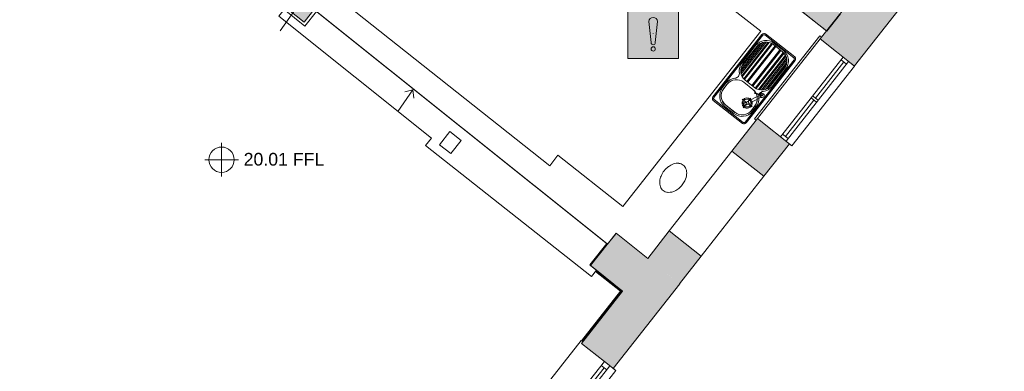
# Model space of a CAD drawing. Header units: millimetres. Extents: x -22631 to 93968, y -17976 to 24175.
# Tile 3 of 19: x -13032 to -1367, y -8973 to -4815. Entities that reach past the tile are written whole.
import ezdxf

# ---------------------------------------------------------------- set-up
doc = ezdxf.new("R2010")
doc.units = ezdxf.units.MM
doc.linetypes.add('Dash', pattern=[6, 3, -3])
for name, color, linetype, lineweight in [('A-AREA', 32, 'Dash', 9), ('A-DETL', 90, 'Continuous', 9), ('A-FLOR', 192, 'Continuous', 9), ('A-GENM', 13, 'Continuous', 9), ('A-GLAZ', 151, 'Continuous', 9), ('A-GLAZ-SILL', 1, 'Continuous', 9), ('A-WALL', 113, 'Continuous', 9), ('A-WALL-PATT', 111, 'Continuous', 18), ('G-ANNO-TEXT', 231, 'Continuous', 9), ('I-WALL', 2, 'Continuous', 9), ('P-SANR-FIXT', 6, 'Continuous', 9), ('Q-CASE', 31, 'Continuous', 9)]:
    doc.layers.add(name, color=color, linetype=linetype, lineweight=lineweight)
doc.styles.add('Arial', font='arial.ttf', dxfattribs={"height": 150})

# ---------------------------------------------------------------- blocks, each defined once
blk = doc.blocks.new('Picture - Sgl - RAC - _2_ - Picture - Sgl - RAC - _2_  1500 X 3000-3372618-00_ Ground Intermediate Door Options - Dependent 1')
at = {"layer": 'A-GLAZ'}
for p, q in [((-750, 286), (-750, 115)), ((750, 286), (-750, 286)), ((750, 115), (750, 286)), ((750, 198), (-750, 198)), ((-690, 115), (-690, 198)), ((-690, 157), (690, 157)), ((690, 115), (690, 198)), ((-750, 115), (750, 115)), ((-750, 115), (750, 115)), ((-775, -232), (-775, -257)), ((775, -257), (775, -232)), ((-775, -257), (775, -257))]:
    blk.add_line(p, q, dxfattribs=at)
at = {"layer": 'A-GLAZ-SILL'}
for p, q in [((-750, 286), (-750, 248)), ((750, 286), (-750, 286)), ((750, 248), (750, 286))]:
    blk.add_line(p, q, dxfattribs=at)
blk = doc.blocks.new('Worktop 2 - Worktop 2-2006432-00_ Ground Intermediate Door Options - Dependent 1')
at = {"layer": 'Q-CASE'}
for p, q in [((-4719, -3967), (-7535, -1750)), ((-7828, -2132), (-5016, -4345)), ((-5016, -4345), (-4719, -3967)), ((-4271, -4320), (-4570, -4700)), ((-3474, -4947), (-4271, -4320)), ((-9350, -4487), (-9527, -4711)), ((-6752, -6541), (-9350, -4487)), ((-9527, -4711), (-6070, -7469)), ((-4570, -4700), (-4252, -4950)), ((-4252, -4950), (-5885, -7024)), ((-4691, -5629), (-4650, -5577)), ((-4454, -5554), (-4346, -5639)), ((-4560, -5910), (-4668, -5826)), ((-4323, -5835), (-4364, -5887)), ((-6655, -6418), (-6752, -6541)), ((-5885, -7024), (-6655, -6418)), ((-5137, -6680), (-5152, -6719)), ((-5224, -6810), (-5258, -6834)), ((-6070, -7469), (-5971, -7346)), ((-5971, -7346), (-5970, -7347))]:
    blk.add_line(p, q, dxfattribs=at)
for centre, radius, start, end in [((-4540, -5664), 140, 51.7865, 141.7865), ((-4581, -5716), 140, 141.7865, 231.7865), ((-4433, -5749), 140, 29.6609, 51.7865), ((-4433, -5749), 140, 10.4252, 23.6907), ((-4433, -5749), 140, 321.7865, 356.9273), ((-4474, -5800), 140, 231.7865, 321.7865), ((-5221, -6715), 205, 108.7205, 126.6944), ((-5238, -6664), 152, 84.2521, 108.7205), ((-5233, -6613), 100, 51.7865, 84.2521), ((-5178, -6773), 278, 141.7865, 156.8786), ((-5178, -6773), 278, 126.6944, 141.7865), ((-5233, -6613), 100, 19.321, 51.7865), ((-5282, -6630), 152, 354.8526, 19.321), ((-5335, -6625), 205, 344.4439, 354.8526), ((-5297, -6740), 152, 174.8526, 199.321), ((-5245, -6744), 205, 156.8786, 174.8526), ((-5402, -6597), 278, 321.7865, 333.8302), ((-5347, -6757), 100, 199.321, 231.7865), ((-5347, -6757), 100, 231.7865, 264.2521), ((-5341, -6705), 152, 264.2521, 288.7205), ((-5358, -6655), 205, 288.7205, 299.1292), ((-5402, -6597), 278, 309.7429, 321.7865)]:
    blk.add_arc(centre, radius, start, end, dxfattribs=at)
blk = doc.blocks.new('Sink - RAC - Kitchen - 1 bowl w_ drainer - 1000 x 500mm-1926714-00_ Ground Intermediate Door Options - Dependent 1')
at = {"layer": 'P-SANR-FIXT'}
for p, q in [((30, 0), (970, 0)), ((0, -470), (0, -30)), ((15, -470), (15, -30)), ((30, -15), (970, -15)), ((58, -116), (562, -116)), ((71, -97), (549, -97)), ((83, -83), (537, -83)), ((104, -66), (516, -66)), ((130, -52), (490, -52)), ((439, -25), (181, -25)), ((181, -43), (439, -43)), ((595, -64), (621, -136)), ((631, -132), (604, -61)), ((610, -75), (760, -145)), ((773, -118), (620, -47)), ((814, -25), (748, -25)), ((814, -43), (748, -43)), ((777, -119), (777, -62)), ((985, -30), (985, -470)), ((1000, -30), (1000, -470)), ((23, -183), (23, -320)), ((41, -320), (41, -183)), ((41, -208), (579, -208)), ((41, -222), (579, -222)), ((42, -170), (578, -170)), ((44, -156), (576, -156)), ((52, -130), (569, -130)), ((579, -183), (579, -320)), ((608, -183), (608, -320)), ((759, -137), (702, -137)), ((760, -145), (792, -160)), ((805, -133), (773, -118)), ((777, -155), (777, -211)), ((795, -137), (851, -137)), ((954, -320), (954, -183)), ((972, -320), (972, -183)), ((41, -281), (579, -281)), ((41, -294), (579, -294)), ((42, -333), (578, -333)), ((44, -346), (576, -346)), ((52, -373), (569, -373)), ((58, -386), (562, -386)), ((71, -406), (549, -406)), ((83, -419), (537, -419)), ((104, -436), (516, -436)), ((130, -450), (490, -450)), ((439, -460), (181, -460)), ((748, -460), (814, -460)), ((970, -485), (30, -485)), ((970, -500), (30, -500)), ((181, -478), (439, -478)), ((748, -478), (814, -478))]:
    blk.add_line(p, q, dxfattribs=at)
at = {"layer": 'P-SANR-FIXT', "flags": 128}
for points in [[(595, -64), (594, -62), (594, -61), (594, -59), (594, -57), (594, -56), (594, -54), (594, -53)], [(598, -52), (599, -52), (600, -53), (601, -55), (602, -56), (603, -58), (604, -60), (604, -61)], [(628, -141), (627, -141), (626, -141), (625, -141), (624, -140), (623, -140), (623, -138), (622, -137), (621, -136), (621, -134), (621, -133), (621, -132), (621, -130), (621, -129), (622, -128), (622, -128), (623, -127)], [(623, -127), (624, -127), (625, -127), (626, -127), (627, -128), (628, -129), (629, -130), (630, -131), (631, -132), (631, -134), (631, -135), (631, -137), (631, -138), (631, -139), (630, -140), (629, -141), (628, -141)], [(817, -155), (815, -158), (813, -160), (809, -161), (806, -162), (802, -163), (798, -162), (794, -161), (790, -159), (786, -157), (784, -154), (781, -151), (780, -147), (779, -144), (779, -141), (780, -138)], [(780, -138), (781, -135), (784, -133), (787, -132), (791, -131), (794, -130), (799, -131), (803, -132), (806, -134), (810, -136), (813, -139), (815, -142), (817, -145), (818, -149), (818, -152), (817, -155)]]:
    blk.add_lwpolyline(points, dxfattribs=at)
at = {"layer": 'P-SANR-FIXT'}
for centre, radius, start, end in [((30, -30), 30, 90, 180), ((970, -30), 30, 0, 90), ((30, -30), 15, 90, 180), ((181, -183), 158, 90, 180), ((181, -183), 140, 90, 180), ((439, -183), 158, 44.8699, 90), ((439, -183), 140, 0, 90), ((593, -29), 60, 224.8699, 315.1301), ((596, -52), 25, 65, 245), ((593, -63), 16.1, 0, 180), ((593, -63), 16.1, 180, 360), ((596, -52), 25, 245, 278.7233), ((596, -52), 25, 260, 262.7552), ((596, -52), 25, 260, 262.7552), ((596, -52), 25, 272.487, 276.9665), ((596, -52), 25, 272.487, 276.9665), ((596, -52), 25, 300.878, 65), ((748, -183), 140, 90, 180), ((596, -52), 25, 302.7362, 309.0546), ((596, -52), 25, 302.7362, 309.0546), ((596, -52), 25, 45.7523, 50), ((596, -52), 25, 45.7523, 50), ((596, -52), 25, 317.2138, 323.6301), ((596, -52), 25, 317.2138, 323.6301), ((596, -52), 25, 30.3506, 35), ((596, -52), 25, 30.3506, 35), ((596, -52), 25, 331.7207, 338.1572), ((596, -52), 25, 331.7207, 338.1572), ((596, -52), 25, 15.5013, 21.6202), ((596, -52), 25, 15.5013, 21.6202), ((596, -52), 25, 346.2555, 352.6596), ((596, -52), 25, 346.2555, 352.6596), ((596, -52), 25, 0.8363, 7.1457), ((596, -52), 25, 0.8363, 7.1457), ((748, -183), 158, 90, 135.1301), ((777, -137), 59.9, 360, 180), ((777, -137), 47.4, 360, 180), ((814, -183), 158, 360, 90), ((814, -183), 140, 360, 90), ((970, -30), 15, 0, 90), ((777, -137), 59.9, 180, 360), ((777, -137), 47.4, 180, 360), ((181, -320), 158, 180, 270), ((181, -320), 140, 180, 270), ((439, -320), 140, 270, 0), ((748, -320), 140, 180, 270), ((814, -320), 140, 270, 0), ((814, -320), 158, 270, 0), ((439, -320), 158, 270, 315.1301), ((593, -473), 60, 44.8699, 135.1301), ((748, -320), 158, 224.8699, 270), ((30, -470), 30, 180, 270), ((30, -470), 15, 180, 270), ((970, -470), 30, 270, 0), ((970, -470), 15, 270, 0)]:
    blk.add_arc(centre, radius, start, end, dxfattribs=at)
for centre, major_axis, ratio, start_param, end_param in [((597, -54), (4.7, 1.71), 0.422618, 1.570796, 2.014275), ((597, -54), (4.7, 1.71), 0.422618, 1.127318, 1.570796), ((766, -132), (6.3, 13.6), 0.481984, 0, 1.570796), ((766, -132), (6.3, 13.6), 0.481984, 0, 1.570796), ((766, -132), (6.3, 13.6), 0.481984, 1.570796, 3.141593), ((766, -132), (6.3, 13.6), 0.481984, 1.570796, 3.141593)]:
    blk.add_ellipse(centre, major_axis=major_axis, ratio=ratio, start_param=start_param, end_param=end_param, dxfattribs=at)
for points, knots in [([(609, -74), (609, -74), (609, -73), (610, -73), (611, -72), (612, -71), (612, -71), (613, -71), (613, -71)], [0.5833333, 0.5833333, 0.5833333, 0.5833333, 0.6111111, 0.6666667, 0.7222222, 0.75, 0.7638889, 0.7777778, 0.7777778, 0.7777778, 0.7777778]), ([(614, -70), (614, -69), (614, -69), (614, -69), (615, -69)], [0.82117447, 0.82117447, 0.82117447, 0.82117447, 0.83333333, 0.84196891, 0.84196891, 0.84196891, 0.84196891]), ([(615, -68), (616, -68), (616, -67), (616, -67), (616, -67), (616, -67)], [0.875, 0.875, 0.875, 0.875, 0.88888889, 0.90277778, 0.91250512, 0.91250512, 0.91250512, 0.91250512]), ([(621, -53), (621, -53), (621, -53), (621, -52), (621, -51), (621, -50), (621, -49), (621, -48), (621, -48), (621, -47), (621, -47), (620, -47), (620, -47), (620, -47)], [0.2222222, 0.2222222, 0.2222222, 0.2222222, 0.2361111, 0.25, 0.2777778, 0.3333333, 0.3888889, 0.4166667, 0.4444444, 0.4722222, 0.5, 0.5277778, 0.5555556, 0.5555556, 0.5555556, 0.5555556])]:
    blk.add_open_spline(points, degree=3, knots=knots, dxfattribs=at)
for points in [[(610, -73), (610, -73), (610, -73), (609, -73)], [(611, -72), (611, -72), (611, -72), (611, -72)], [(613, -71), (613, -71), (613, -71), (612, -71)], [(618, -64), (618, -64), (618, -63), (619, -63)], [(619, -63), (619, -62), (619, -62), (619, -61)], [(620, -59), (620, -59), (620, -58), (620, -58), (620, -58)], [(621, -50), (621, -51), (621, -51), (621, -51)]]:
    blk.add_open_spline(points, degree=3, dxfattribs=at)
blk = doc.blocks.new('Concept - 2Dbl - RAC - Horz Bars - Concept - 2Dbl - RAC - Horz Bars tall-4715770-00_ Ground Intermediate Door Options - Dependent 1')
at = {"layer": 'A-GLAZ'}
for p, q in [((-885, 286), (-885, -232)), ((315, 286), (-885, 286)), ((315, -232), (315, 286)), ((315, 198), (-885, 198)), ((-845, 198), (-845, 115)), ((-845, 157), (-300, 157)), ((-300, 198), (-300, 115)), ((-270, 115), (-270, 198)), ((-270, 157), (275, 157)), ((275, 115), (275, 198)), ((-885, 115), (315, 115)), ((-885, -232), (-910, -232)), ((-910, -232), (-910, -257)), ((-910, -257), (-910, -232)), ((-910, -232), (340, -232)), ((340, -232), (315, -232)), ((340, -257), (340, -232)), ((340, -232), (340, -257)), ((-910, -257), (340, -257)), ((340, -257), (-910, -257))]:
    blk.add_line(p, q, dxfattribs=at)
at = {"layer": 'A-GLAZ-SILL'}
for p, q in [((-885, 286), (-885, 250)), ((315, 286), (-885, 286)), ((315, 286), (315, 250))]:
    blk.add_line(p, q, dxfattribs=at)
blk = doc.blocks.new('Kitchen counter - Kitchen counter-2772443-00_ Ground Intermediate Door Options - Dependent 1')
at = {"layer": 'Q-CASE'}
for p, q in [((-9900, -4695), (-9961, -4771)), ((-9961, -4771), (-8152, -6214)), ((-9654, -4891), (-9900, -4695)), ((-9517, -4719), (-9654, -4891)), ((-6078, -7463), (-9517, -4719)), ((-8152, -6214), (-8223, -6303)), ((-8223, -6303), (-6258, -7850)), ((-6278, -7714), (-6078, -7463)), ((-6200, -7776), (-6278, -7714)), ((-6258, -7850), (-6200, -7776))]:
    blk.add_line(p, q, dxfattribs=at)
blk = doc.blocks.new('DKA - 3D Risk Register Symbol - DKA - 3D Risk Register Symbol-1302220-00_ Ground Intermediate Door Options - Dependent 1')
at = {"layer": 'A-GENM'}
h = blk.add_hatch(color=256, dxfattribs=at)
h.paths.add_polyline_path([(-105, -300), (300, -300), (300, 300), (-300, 300), (-300, -300)])
h.paths.add_polyline_path([(0, -210), (-6, -209), (-13, -207), (-18, -203), (-22, -198), (-24, -191), (-25, -185), (-24, -179), (-22, -173), (-16, -166), (-13, -163), (-6, -161), (0, -160), (6, -161), (12, -163), (18, -167), (22, -173), (24, -179), (25, -185), (24, -191), (22, -198), (18, -203), (12, -207), (6, -209), (3, -210)])
h.paths.add_polyline_path([(0, -136), (-6, -135), (-12, -133), (-18, -129), (-22, -124), (-24, -118), (-25, -111), (-50, 138), (-48, 151), (-43, 163), (-35, 174), (-25, 182), (-13, 187), (0, 188), (13, 187), (25, 182), (35, 174), (43, 163), (48, 151), (50, 138), (24, -118), (22, -124), (18, -129), (13, -133), (7, -135), (3, -136)])
h = blk.add_hatch(color=256, dxfattribs=at)
h.paths.add_polyline_path([(0, -210), (6, -209), (12, -207), (18, -203), (22, -198), (24, -191), (25, -185), (24, -179), (22, -173), (16, -166), (12, -163), (6, -161), (0, -160), (-6, -161), (-13, -163), (-18, -167), (-22, -173), (-24, -179), (-25, -185), (-24, -191), (-22, -198), (-18, -203), (-13, -207), (-6, -209)])
h.paths.add_polyline_path([(0, -136), (7, -135), (13, -133), (18, -129), (22, -124), (24, -118), (25, -111), (50, 138), (48, 151), (43, 163), (35, 174), (25, 182), (13, 187), (0, 188), (-13, 187), (-25, 182), (-35, 174), (-43, 163), (-48, 151), (-50, 138), (-24, -118), (-22, -124), (-18, -129), (-12, -133), (-6, -135)])
for p, q in [((300, 300), (-300, 300)), ((-300, 300), (-300, -300)), ((300, -300), (300, 300)), ((-50, 138), (-25, -111)), ((-25, -111), (-50, 138)), ((25, -111), (50, 138)), ((50, 138), (25, -111)), ((0, -1), (-1, 1)), ((0, 1), (0, -1)), ((-300, -300), (300, -300))]:
    blk.add_line(p, q, dxfattribs=at)
for centre, radius, start, end in [((0, 138), 50, 360, 180), ((0, 138), 50, 0, 180), ((0, 1), 0.516, 0, 180), ((0, -111), 25, 180, 360), ((0, -111), 25, 180, 0), ((0, -1), 0.283, 186.2238, 353.7762), ((0, -185), 25, 0, 180), ((0, -185), 25, 0, 180), ((0, -185), 25, 180, 360), ((0, -185), 25, 180, 360)]:
    blk.add_arc(centre, radius, start, end, dxfattribs=at)
blk = doc.blocks.new('Basic Wall _ Int - Existing Skirting - ___-4401831-00_ Ground Intermediate Door Options - Dependent 1')
at = {"layer": 'I-WALL'}
for p, q in [((-12739, -3563), (-12255, -2957)), ((-12736, -3565), (-12252, -2959)), ((-12732, -3568), (-12256, -2972)), ((-12731, -3569), (-12256, -2973)), ((-12727, -3573), (-12254, -2981)), ((-12725, -3574), (-12255, -2985)), ((-12251, -2965), (-12249, -2962)), ((-12250, -2965), (-12248, -2963)), ((-12245, -2969), (-12243, -2967)), ((-12243, -2971), (-12241, -2968)), ((-14984, -6377), (-13705, -4775)), ((-14981, -6380), (-13702, -4777)), ((-14977, -6382), (-13699, -4780)), ((-14977, -6383), (-13698, -4780)), ((-14972, -6387), (-13693, -4784)), ((-14970, -6388), (-13691, -4786)), ((-17266, -9238), (-15950, -7589)), ((-17263, -9241), (-15947, -7591)), ((-17260, -9243), (-15944, -7594)), ((-17259, -9244), (-15943, -7594)), ((-17254, -9248), (-15938, -7598)), ((-17252, -9249), (-15936, -7600)), ((-18955, -11355), (-18233, -10450)), ((-18952, -11357), (-18230, -10452)), ((-18942, -11352), (-18226, -10455)), ((-18941, -11352), (-18226, -10456)), ((-18933, -11352), (-18221, -10459)), ((-18929, -11351), (-18219, -10461)), ((-18948, -11360), (-18948, -11359)), ((-18948, -11360), (-18947, -11360)), ((-18943, -11364), (-18942, -11364)), ((-18941, -11366), (-18940, -11365))]:
    blk.add_line(p, q, dxfattribs=at)
blk = doc.blocks.new('Basic Wall _ Int - Existing Skirting - ___-4402214-00_ Ground Intermediate Door Options - Dependent 1')
at = {"layer": 'I-WALL'}
for p, q in [((-6376, -8611), (-5916, -8027)), ((-5912, -8025), (-6375, -8613)), ((-6370, -8617), (-5904, -8025)), ((-6369, -8617), (-5903, -8025)), ((-6365, -8620), (-5893, -8020)), ((-6362, -8622), (-5890, -8023)), ((-5905, -8012), (-5904, -8012)), ((-5904, -8012), (-5903, -8013)), ((-5903, -8013), (-5903, -8014)), ((-5898, -8017), (-5903, -8013)), ((-5898, -8017), (-5897, -8018)), ((-5898, -8018), (-5898, -8017)), ((-5898, -8018), (-5897, -8018)), ((-5897, -8018), (-5894, -8020)), ((-8597, -11432), (-7335, -9829)), ((-7333, -9831), (-8595, -11433)), ((-8590, -11437), (-7328, -9834)), ((-8590, -11438), (-7328, -9835)), ((-8586, -11441), (-7324, -9838)), ((-8583, -11443), (-7321, -9840)), ((-10787, -14214), (-9556, -12650)), ((-9554, -12651), (-10785, -14215)), ((-10780, -14219), (-9549, -12655)), ((-10780, -14219), (-9549, -12656)), ((-10776, -14222), (-9545, -12658)), ((-10773, -14225), (-9542, -12661)), ((-11808, -15510), (-11746, -15431)), ((-11806, -15512), (-11808, -15510)), ((-11744, -15433), (-11806, -15512)), ((-11806, -15512), (-11801, -15516)), ((-11801, -15516), (-11739, -15437)), ((-11801, -15516), (-11738, -15437)), ((-11797, -15519), (-11735, -15440)), ((-11794, -15521), (-11732, -15442)), ((-11797, -15519), (-11801, -15516)), ((-11801, -15516), (-11801, -15516)), ((-11794, -15521), (-11797, -15519))]:
    blk.add_line(p, q, dxfattribs=at)
blk = doc.blocks.new('Basic Wall _ Int - Existing Skirting - ___-4402436-00_ Ground Intermediate Door Options - Dependent 1')
at = {"layer": 'I-WALL'}
for p, q in [((-6211, -7791), (-5916, -8027)), ((-6210, -7789), (-5912, -8027)), ((-6206, -7783), (-5903, -8025)), ((-6206, -7784), (-5904, -8025)), ((-6203, -7780), (-5893, -8027)), ((-6200, -7777), (-5891, -8024)), ((-5891, -8024), (-5893, -8027))]:
    blk.add_line(p, q, dxfattribs=at)

msp = doc.modelspace()

# ---------------------------------------------------------------- hatches: boundary and pattern name
at = {"layer": 'A-WALL-PATT', "lineweight": 9}
h = msp.add_hatch(color=8, dxfattribs=at)
h.paths.add_polyline_path([(-3470.5, -4950.1), (-3307.6, -4745), (-6033.1, -2580), (-6051.8, -2603.8), (-6067.6, -2591.4), (-6053.6, -2573.7), (-6265.8, -2406.7), (-6279.7, -2424.4), (-6295.4, -2412), (-6275.8, -2387.2), (-7911.9, -1087.6), (-7918, -1095.2), (-7996.3, -1033), (-7990.2, -1025.4), (-8400.3, -699.6), (-8563.3, -904.7), (-3748.7, -4729.1)])
h.paths.add_polyline_path([(-9795.8, 74.3), (-9661.3, 243.6), (-9681.3, 317.9), (-9687.3, 322.7), (-9850.3, 117.6)])
h = msp.add_hatch(color=8, dxfattribs=at)
h.paths.add_polyline_path([(-3144, -5360.8), (-2145.6, -4092.6), (-2299.8, -3971.2), (-2657.8, -3910.7), (-3548.7, -5042.2), (-3346.4, -5201.5)])
h.paths.add_polyline_path([(-1248.6, -2953.3), (-913.2, -2527.3), (-1375.4, -2527.3), (-1375.4, -2281.9), (-1545.6, -2498), (-1402.8, -2831.8)])
for points in [[(-9662.7, -4844.4), (-9533.6, -4682.6), (-9534.6, -4681.7), (-9544.6, -4694.4), (-10246.5, -4134.5), (-10365.5, -4283.7), (-9850.7, -4694.4)], [(-5894.4, -8019.5), (-5590.7, -7638.8), (-5964.6, -7340.5), (-6268.4, -7721.2), (-5959.2, -7967.9)], [(-5514.2, -8322.8), (-5213, -7940.2), (-5590.7, -7638.8), (-5894.4, -8019.5), (-5594.3, -8258.9)]]:
    msp.add_hatch(color=8, dxfattribs=at).paths.add_polyline_path(points)
h = msp.add_hatch(color=8, dxfattribs=at)
h.paths.add_polyline_path([(-5216.9, -7937), (-4959.3, -7609.9), (-5336.4, -7313), (-5592.1, -7637.7), (-5297, -7873.1)])
h.paths.add_polyline_path([(-4217, -6667), (-3913.8, -6282), (-4291, -5985.1), (-4594.1, -6370.1), (-4291, -6608.8)])
h = msp.add_hatch(color=8, dxfattribs=at)
h.paths.add_polyline_path([(-11416, -15819), (-11338.4, -15720.4), (-11715.5, -15423.5), (-11793.2, -15522.1), (-11442.8, -15797.9)])
h.paths.add_polyline_path([(-10410.5, -14541.8), (-9148.4, -12938.8), (-9525.5, -12641.9), (-10787.6, -14244.9), (-10426.7, -14529.1)])
h.paths.add_polyline_path([(-8220.5, -11760.2), (-6927.7, -10118.1), (-7304.8, -9821.2), (-8597.7, -11463.3), (-8301.1, -11696.8)])
h.paths.add_polyline_path([(-5999.8, -8939.5), (-5514.2, -8322.8), (-5889.4, -8023.5), (-6376.9, -8642.6), (-6068.1, -8885.7)])

# ---------------------------------------------------------------- linework, layer by layer
at = {"layer": 'A-AREA'}
msp.add_line((-6215, -7634.9), (-6206.8, -7641.4), dxfattribs=at)
at = {"layer": 'A-DETL'}
for p, q in [((-9946, -4946.6), (-9765.3, -4688.6)), ((-8553.7, -5901.1), (-8373.1, -5643)), ((-8373.1, -5643), (-8469.7, -5669)), ((-8373.1, -5643), (-8364.3, -5742.6)), ((-10640.1, -6270.2), (-10640.1, -6670.2)), ((-10440.1, -6470.2), (-10840.1, -6470.2))]:
    msp.add_line(p, q, dxfattribs=at)
msp.add_circle((-10640.1, -6470.2), 150, dxfattribs=at)
at = {"layer": 'A-FLOR'}
msp.add_line((-6144.1, -7546.1), (-6134.7, -7553.6), dxfattribs=at)
at = {"layer": 'A-WALL', "color": 7, "lineweight": 18}
for p, q in [((-7521, -1732.6), (-3470.5, -4950.1)), ((-2657.8, -3910.7), (-3533.2, -5022.6)), ((-3144, -5360.8), (-2145.6, -4092.6)), ((-10365.5, -4283.7), (-9662.7, -4844.4)), ((-9662.7, -4844.4), (-9533.6, -4682.6)), ((-3470.5, -4950.1), (-3307.6, -4745)), ((-4306.5, -6004.7), (-4594.1, -6370.1)), ((-7934.1, -6136.4), (-8058.8, -6292.8)), ((-7801.2, -6242.5), (-7934.1, -6136.4)), ((-8058.8, -6292.8), (-7925.9, -6398.8)), ((-7925.9, -6398.8), (-7801.2, -6242.5)), ((-4217, -6667), (-3913.8, -6282)), ((-4594.1, -6370.1), (-4217, -6667)), ((-5964.6, -7340.5), (-6268.4, -7721.2)), ((-5592.1, -7637.7), (-5964.6, -7340.5)), ((-5336.4, -7313), (-5592.1, -7637.7)), ((-4959.3, -7609.9), (-5336.4, -7313)), ((-5216.9, -7937), (-4959.3, -7609.9)), ((-6268.4, -7721.2), (-5889.4, -8023.5)), ((-5889.4, -8023.5), (-6376.9, -8642.6)), ((-5999.8, -8939.5), (-5213, -7940.2)), ((-5213, -7940.2), (-5216.9, -7937)), ((-6376.9, -8642.6), (-6104.3, -8857.3))]:
    msp.add_line(p, q, dxfattribs=at)
at = {"layer": 'I-WALL'}
for p, q in [((-5336.4, -7313), (-4594.1, -6370.1)), ((-4217, -6667), (-4959.3, -7609.9)), ((-6269.6, -7720.2), (-6268.4, -7721.2)), ((-5205.4, -7930.6), (-5213, -7940.2)), ((-5205.4, -7930.6), (-5209.4, -7927.5))]:
    msp.add_line(p, q, dxfattribs=at)

# ---------------------------------------------------------------- block references
at = {"layer": 'A-GENM'}
msp.add_blockref('DKA - 3D Risk Register Symbol - DKA - 3D Risk Register Symbol-1302220-00_ Ground Intermediate Door Options - Dependent 1', (-5526.8, -4974.8), dxfattribs=at)
at = {"layer": 'A-GLAZ', "rotation": 231.7865289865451}
for name, p in [('Concept - 2Dbl - RAC - Horz Bars - Concept - 2Dbl - RAC - Horz Bars tall-4715770-00_ Ground Intermediate Door Options - Dependent 1', (-3914.2, -5880.8)), ('Picture - Sgl - RAC - _2_ - Picture - Sgl - RAC - _2_  1500 X 3000-3372618-00_ Ground Intermediate Door Options - Dependent 1', (-6658.9, -9375.1))]:
    msp.add_blockref(name, p, dxfattribs=at)
at = {"layer": 'I-WALL'}
for name in ['Basic Wall _ Int - Existing Skirting - ___-4401831-00_ Ground Intermediate Door Options - Dependent 1', 'Basic Wall _ Int - Existing Skirting - ___-4402436-00_ Ground Intermediate Door Options - Dependent 1', 'Basic Wall _ Int - Existing Skirting - ___-4402214-00_ Ground Intermediate Door Options - Dependent 1']:
    msp.add_blockref(name, (0, 0), dxfattribs=at)
at = {"layer": 'P-SANR-FIXT', "rotation": 231.7865289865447}
msp.add_blockref('Sink - RAC - Kitchen - 1 bowl w_ drainer - 1000 x 500mm-1926714-00_ Ground Intermediate Door Options - Dependent 1', (-3826.7, -5274.1), dxfattribs=at)
at = {"layer": 'Q-CASE'}
for name in ['Worktop 2 - Worktop 2-2006432-00_ Ground Intermediate Door Options - Dependent 1', 'Kitchen counter - Kitchen counter-2772443-00_ Ground Intermediate Door Options - Dependent 1']:
    msp.add_blockref(name, (0, 0), dxfattribs=at)

# ---------------------------------------------------------------- texts
at = {"layer": 'G-ANNO-TEXT', "color": 7, "lineweight": 18, "insert": (-10378.4, -6389.9), "char_height": 150, "width": 1178.481, "attachment_point": 1, "style": 'Arial'}
msp.add_mtext('20.01 FFL', dxfattribs=at)

doc.saveas('drawing.dxf')
